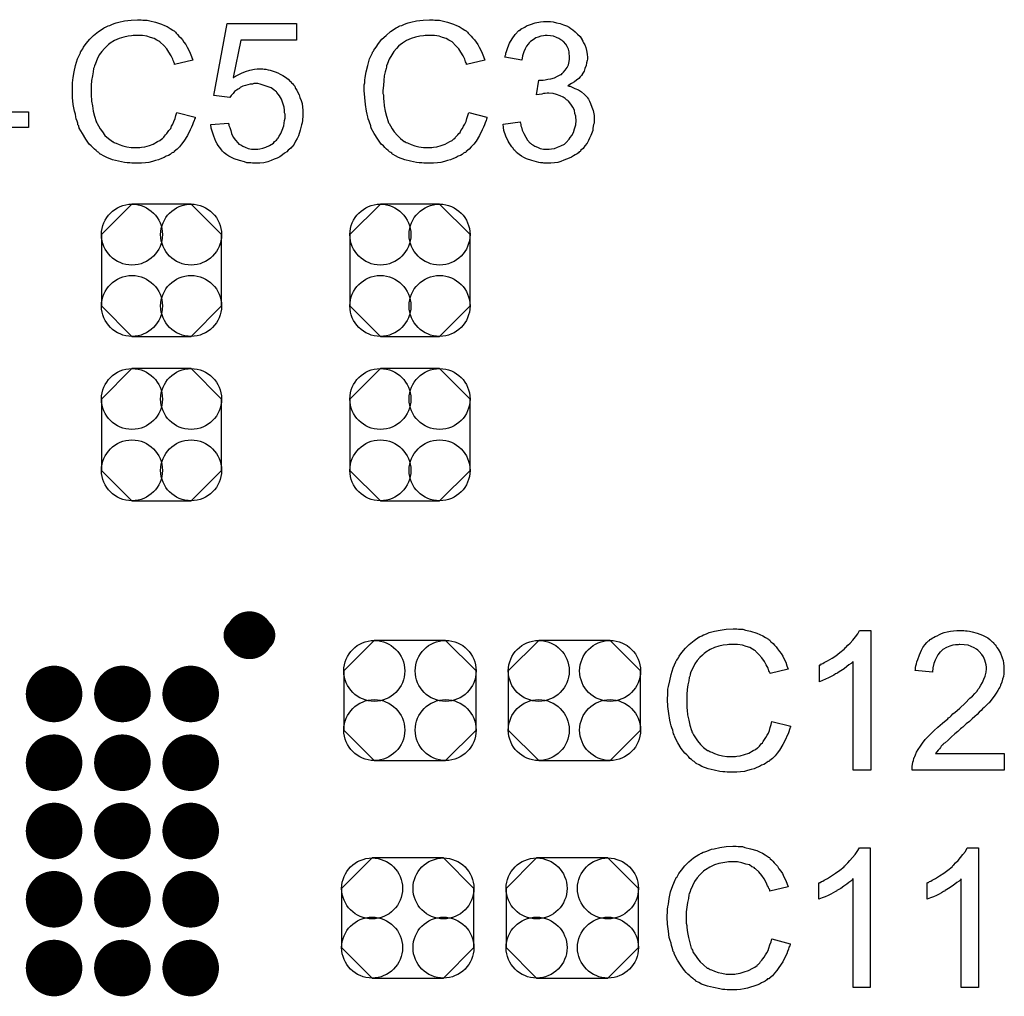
# Model space of a CAD drawing. Extents: x -0.07 to 0.95, y -0.15 to 1.54.
# Tile 12 of 14: x 0.44 to 0.67, y 0.96 to 1.19. Entities that reach past the tile are written whole.
import ezdxf

# ---------------------------------------------------------------- set-up
doc = ezdxf.new("R2010")
doc.units = 0
doc.layers.get('0').update_dxf_attribs({"linetype": 'CONTINUOUS'})
doc.layers.add('gto', color=2, linetype='CONTINUOUS')
doc.layers.add('gts', color=1, linetype='CONTINUOUS')

# ---------------------------------------------------------------- blocks, each defined once
blk = doc.blocks.new('D68')
at = {"const_width": 0.00395}
blk.add_lwpolyline([(-0.001975, 0, 1), (0.001975, 0, 1)], format="xyb", close=True, dxfattribs=at)
blk = doc.blocks.new('D72')
blk.add_lwpolyline([(0.0152, -0.0068), (0.0152, 0.0068), (0.0082, 0.0138), (-0.0082, 0.0138), (-0.0152, 0.0068), (-0.0152, -0.0068), (-0.0082, -0.0138), (0.0082, -0.0138)], close=True)
for centre in [(-0.0082, 0.0068), (0.0082, 0.0068), (-0.0082, -0.0068), (0.0082, -0.0068)]:
    blk.add_circle(centre, 0.007)
blk = doc.blocks.new('D73')
blk.add_lwpolyline([(0.0068, 0.0152), (-0.0068, 0.0152), (-0.0138, 0.0082), (-0.0138, -0.0082), (-0.0068, -0.0152), (0.0068, -0.0152), (0.0138, -0.0082), (0.0138, 0.0082)], close=True)
for centre in [(-0.0068, 0.0082), (0.0068, 0.0082), (-0.0068, -0.0082), (0.0068, -0.0082)]:
    blk.add_circle(centre, 0.007)
blk = doc.blocks.new('D77')
at = {"const_width": 0.0065}
blk.add_lwpolyline([(-0.00325, 0, 1), (0.00325, 0, 1)], format="xyb", close=True, dxfattribs=at)

msp = doc.modelspace()

# ---------------------------------------------------------------- linework, layer by layer
at = {"layer": 'gto', "color": 2}
for points in [[(0.44, 1.1653), (0.4444, 1.1653), (0.4444, 1.1617), (0.44, 1.1617), (0.44, 1.154), (0.4361, 1.154), (0.4361, 1.1617), (0.4222, 1.1617), (0.4222, 1.1653), (0.4368, 1.186), (0.44, 1.186), (0.44, 1.1653)], [(0.4703, 1.1865), (0.4707, 1.1864), (0.4712, 1.1864), (0.4717, 1.1864), (0.4723, 1.1862), (0.4736, 1.1859), (0.475, 1.1855), (0.4757, 1.1852), (0.4763, 1.1849), (0.477, 1.1845), (0.4776, 1.1841), (0.4777, 1.184), (0.4777, 1.184), (0.4779, 1.1839), (0.4782, 1.1836), (0.4784, 1.1834), (0.4787, 1.1831), (0.479, 1.1827), (0.4794, 1.1823), (0.4798, 1.1819), (0.4801, 1.1813), (0.4806, 1.1808), (0.4809, 1.1802), (0.4813, 1.1795), (0.4816, 1.1788), (0.4819, 1.178), (0.4822, 1.1772), (0.478, 1.1762), (0.478, 1.1763), (0.478, 1.1764), (0.4779, 1.1766), (0.4778, 1.1768), (0.4777, 1.1771), (0.4776, 1.1774), (0.4772, 1.1782), (0.4767, 1.179), (0.4762, 1.1798), (0.4755, 1.1806), (0.4747, 1.1813), (0.4746, 1.1814), (0.4744, 1.1816), (0.4739, 1.1818), (0.4733, 1.1822), (0.4725, 1.1824), (0.4716, 1.1827), (0.4706, 1.1829), (0.4694, 1.1829), (0.4691, 1.1829), (0.4688, 1.1829), (0.4685, 1.1829), (0.4681, 1.1828), (0.4673, 1.1827), (0.4663, 1.1825), (0.4653, 1.1822), (0.4642, 1.1817), (0.4632, 1.1811), (0.4632, 1.1811), (0.4631, 1.181), (0.4628, 1.1808), (0.4624, 1.1804), (0.4619, 1.1799), (0.4613, 1.1792), (0.4607, 1.1784), (0.4602, 1.1774), (0.4598, 1.1764), (0.4598, 1.1763), (0.4597, 1.1762), (0.4597, 1.1761), (0.4596, 1.1759), (0.4595, 1.1756), (0.4594, 1.1753), (0.4593, 1.1745), (0.4591, 1.1736), (0.4589, 1.1725), (0.4588, 1.1714), (0.4588, 1.1702), (0.4588, 1.1702), (0.4588, 1.17), (0.4588, 1.1698), (0.4588, 1.1695), (0.4588, 1.1692), (0.4588, 1.1688), (0.4589, 1.1683), (0.4589, 1.1678), (0.4591, 1.1667), (0.4593, 1.1655), (0.4596, 1.1643), (0.46, 1.1631), (0.46, 1.1631), (0.46, 1.163), (0.4601, 1.1628), (0.4602, 1.1626), (0.4605, 1.1621), (0.4609, 1.1614), (0.4614, 1.1607), (0.462, 1.1599), (0.4628, 1.1592), (0.4637, 1.1585), (0.4637, 1.1585), (0.4638, 1.1585), (0.4639, 1.1584), (0.4641, 1.1583), (0.4643, 1.1582), (0.4646, 1.1581), (0.4653, 1.1578), (0.4661, 1.1575), (0.467, 1.1573), (0.468, 1.1571), (0.4691, 1.1571), (0.4694, 1.1571), (0.4697, 1.1571), (0.47, 1.1571), (0.4704, 1.1572), (0.4712, 1.1573), (0.4722, 1.1576), (0.4731, 1.1579), (0.4741, 1.1585), (0.4746, 1.1587), (0.4751, 1.1591), (0.4752, 1.1591), (0.4752, 1.1592), (0.4753, 1.1593), (0.4755, 1.1595), (0.4757, 1.1597), (0.4759, 1.16), (0.4762, 1.1603), (0.4764, 1.1606), (0.4767, 1.161), (0.4771, 1.1615), (0.4773, 1.162), (0.4776, 1.1625), (0.4778, 1.1631), (0.4781, 1.1638), (0.4783, 1.1645), (0.4785, 1.1652), (0.4827, 1.1641), (0.4827, 1.1641), (0.4827, 1.1639), (0.4826, 1.1636), (0.4825, 1.1633), (0.4823, 1.1628), (0.4821, 1.1623), (0.4819, 1.1618), (0.4816, 1.1612), (0.481, 1.1599), (0.4801, 1.1586), (0.4796, 1.1579), (0.4791, 1.1573), (0.4786, 1.1567), (0.4779, 1.1562), (0.4779, 1.1561), (0.4778, 1.156), (0.4776, 1.156), (0.4773, 1.1558), (0.477, 1.1555), (0.4766, 1.1553), (0.4761, 1.1551), (0.4756, 1.1548), (0.475, 1.1546), (0.4743, 1.1543), (0.4736, 1.1541), (0.4729, 1.1539), (0.4721, 1.1537), (0.4713, 1.1536), (0.4704, 1.1535), (0.4695, 1.1535), (0.469, 1.1535), (0.4686, 1.1535), (0.4682, 1.1535), (0.4677, 1.1536), (0.4671, 1.1536), (0.4665, 1.1537), (0.4651, 1.154), (0.4637, 1.1543), (0.4624, 1.1548), (0.4617, 1.1552), (0.4611, 1.1555), (0.461, 1.1556), (0.4609, 1.1556), (0.4607, 1.1558), (0.4606, 1.156), (0.4603, 1.1561), (0.46, 1.1564), (0.4596, 1.1567), (0.4592, 1.1571), (0.4588, 1.1575), (0.4584, 1.1579), (0.4576, 1.159), (0.4568, 1.1603), (0.4561, 1.1616), (0.4561, 1.1617), (0.456, 1.1618), (0.456, 1.1621), (0.4558, 1.1623), (0.4558, 1.1627), (0.4556, 1.1632), (0.4554, 1.1637), (0.4553, 1.1642), (0.4552, 1.1648), (0.455, 1.1655), (0.4547, 1.167), (0.4545, 1.1686), (0.4545, 1.1702), (0.4545, 1.1703), (0.4545, 1.1705), (0.4545, 1.1707), (0.4545, 1.1711), (0.4545, 1.1715), (0.4545, 1.172), (0.4546, 1.1726), (0.4547, 1.1732), (0.4549, 1.1745), (0.4552, 1.176), (0.4557, 1.1775), (0.4564, 1.1789), (0.4564, 1.179), (0.4564, 1.1791), (0.4565, 1.1793), (0.4567, 1.1795), (0.4569, 1.1798), (0.4571, 1.1802), (0.4577, 1.181), (0.4585, 1.182), (0.4594, 1.1829), (0.4605, 1.1838), (0.4618, 1.1846), (0.4618, 1.1846), (0.4619, 1.1847), (0.4621, 1.1848), (0.4624, 1.1849), (0.4627, 1.1851), (0.4631, 1.1852), (0.4636, 1.1854), (0.4641, 1.1856), (0.4646, 1.1858), (0.4652, 1.1859), (0.4665, 1.1862), (0.468, 1.1864), (0.4695, 1.1865), (0.47, 1.1865), (0.4703, 1.1865)], [(0.5374, 1.1865), (0.5378, 1.1864), (0.5383, 1.1864), (0.5389, 1.1864), (0.5395, 1.1862), (0.5407, 1.1859), (0.5421, 1.1855), (0.5428, 1.1852), (0.5434, 1.1849), (0.5441, 1.1845), (0.5447, 1.1841), (0.5448, 1.184), (0.5449, 1.184), (0.545, 1.1839), (0.5453, 1.1836), (0.5455, 1.1834), (0.5458, 1.1831), (0.5462, 1.1827), (0.5465, 1.1823), (0.5469, 1.1819), (0.5473, 1.1813), (0.5477, 1.1808), (0.548, 1.1802), (0.5484, 1.1795), (0.5487, 1.1788), (0.549, 1.178), (0.5493, 1.1772), (0.5451, 1.1762), (0.5451, 1.1763), (0.5451, 1.1764), (0.545, 1.1766), (0.5449, 1.1768), (0.5448, 1.1771), (0.5447, 1.1774), (0.5443, 1.1782), (0.5438, 1.179), (0.5433, 1.1798), (0.5426, 1.1806), (0.5419, 1.1813), (0.5418, 1.1814), (0.5415, 1.1816), (0.541, 1.1818), (0.5404, 1.1822), (0.5396, 1.1824), (0.5388, 1.1827), (0.5377, 1.1829), (0.5365, 1.1829), (0.5362, 1.1829), (0.5359, 1.1829), (0.5356, 1.1829), (0.5352, 1.1828), (0.5344, 1.1827), (0.5334, 1.1825), (0.5324, 1.1822), (0.5313, 1.1817), (0.5304, 1.1811), (0.5303, 1.1811), (0.5303, 1.181), (0.5299, 1.1808), (0.5295, 1.1804), (0.529, 1.1799), (0.5284, 1.1792), (0.5279, 1.1784), (0.5273, 1.1774), (0.5269, 1.1764), (0.5269, 1.1763), (0.5268, 1.1762), (0.5268, 1.1761), (0.5267, 1.1759), (0.5267, 1.1756), (0.5266, 1.1753), (0.5264, 1.1745), (0.5262, 1.1736), (0.5261, 1.1725), (0.526, 1.1714), (0.5259, 1.1702), (0.5259, 1.1702), (0.5259, 1.17), (0.5259, 1.1698), (0.5259, 1.1695), (0.526, 1.1692), (0.526, 1.1688), (0.526, 1.1683), (0.5261, 1.1678), (0.5262, 1.1667), (0.5264, 1.1655), (0.5267, 1.1643), (0.5271, 1.1631), (0.5271, 1.1631), (0.5271, 1.163), (0.5272, 1.1628), (0.5273, 1.1626), (0.5276, 1.1621), (0.528, 1.1614), (0.5285, 1.1607), (0.5292, 1.1599), (0.5299, 1.1592), (0.5308, 1.1585), (0.5308, 1.1585), (0.5309, 1.1585), (0.531, 1.1584), (0.5312, 1.1583), (0.5315, 1.1582), (0.5317, 1.1581), (0.5324, 1.1578), (0.5332, 1.1575), (0.5341, 1.1573), (0.5352, 1.1571), (0.5362, 1.1571), (0.5365, 1.1571), (0.5368, 1.1571), (0.5371, 1.1571), (0.5375, 1.1572), (0.5383, 1.1573), (0.5393, 1.1576), (0.5402, 1.1579), (0.5413, 1.1585), (0.5418, 1.1587), (0.5422, 1.1591), (0.5423, 1.1591), (0.5423, 1.1592), (0.5425, 1.1593), (0.5426, 1.1595), (0.5428, 1.1597), (0.5431, 1.16), (0.5433, 1.1603), (0.5436, 1.1606), (0.5438, 1.161), (0.5442, 1.1615), (0.5444, 1.162), (0.5447, 1.1625), (0.545, 1.1631), (0.5452, 1.1638), (0.5454, 1.1645), (0.5456, 1.1652), (0.5498, 1.1641), (0.5498, 1.1641), (0.5498, 1.1639), (0.5497, 1.1636), (0.5496, 1.1633), (0.5494, 1.1628), (0.5492, 1.1623), (0.549, 1.1618), (0.5487, 1.1612), (0.5481, 1.1599), (0.5473, 1.1586), (0.5468, 1.1579), (0.5462, 1.1573), (0.5457, 1.1567), (0.545, 1.1562), (0.545, 1.1561), (0.5449, 1.156), (0.5447, 1.156), (0.5444, 1.1558), (0.5441, 1.1555), (0.5437, 1.1553), (0.5432, 1.1551), (0.5427, 1.1548), (0.5421, 1.1546), (0.5414, 1.1543), (0.5407, 1.1541), (0.54, 1.1539), (0.5392, 1.1537), (0.5384, 1.1536), (0.5375, 1.1535), (0.5366, 1.1535), (0.5361, 1.1535), (0.5357, 1.1535), (0.5353, 1.1535), (0.5348, 1.1536), (0.5342, 1.1536), (0.5336, 1.1537), (0.5322, 1.154), (0.5309, 1.1543), (0.5295, 1.1548), (0.5288, 1.1552), (0.5282, 1.1555), (0.5281, 1.1556), (0.528, 1.1556), (0.5279, 1.1558), (0.5277, 1.156), (0.5274, 1.1561), (0.5271, 1.1564), (0.5267, 1.1567), (0.5263, 1.1571), (0.526, 1.1575), (0.5255, 1.1579), (0.5247, 1.159), (0.5239, 1.1603), (0.5232, 1.1616), (0.5232, 1.1617), (0.5231, 1.1618), (0.5231, 1.1621), (0.523, 1.1623), (0.5229, 1.1627), (0.5227, 1.1632), (0.5225, 1.1637), (0.5224, 1.1642), (0.5223, 1.1648), (0.5221, 1.1655), (0.5219, 1.167), (0.5217, 1.1686), (0.5216, 1.1702), (0.5216, 1.1703), (0.5216, 1.1705), (0.5216, 1.1707), (0.5216, 1.1711), (0.5216, 1.1715), (0.5217, 1.172), (0.5217, 1.1726), (0.5218, 1.1732), (0.522, 1.1745), (0.5224, 1.176), (0.5228, 1.1775), (0.5235, 1.1789), (0.5235, 1.179), (0.5236, 1.1791), (0.5237, 1.1793), (0.5238, 1.1795), (0.524, 1.1798), (0.5243, 1.1802), (0.5249, 1.181), (0.5256, 1.182), (0.5266, 1.1829), (0.5276, 1.1838), (0.5289, 1.1846), (0.5289, 1.1846), (0.5291, 1.1847), (0.5292, 1.1848), (0.5295, 1.1849), (0.5298, 1.1851), (0.5302, 1.1852), (0.5307, 1.1854), (0.5312, 1.1856), (0.5317, 1.1858), (0.5323, 1.1859), (0.5336, 1.1862), (0.5351, 1.1864), (0.5366, 1.1865), (0.5371, 1.1865), (0.5374, 1.1865)], [(0.5644, 1.1861), (0.565, 1.186), (0.5658, 1.1858), (0.5666, 1.1856), (0.5674, 1.1853), (0.5683, 1.185), (0.5683, 1.185), (0.5684, 1.1849), (0.5687, 1.1848), (0.5691, 1.1845), (0.5695, 1.1842), (0.5701, 1.1837), (0.5706, 1.1832), (0.5712, 1.1826), (0.5717, 1.1819), (0.5717, 1.1818), (0.5718, 1.1816), (0.572, 1.1812), (0.5723, 1.1807), (0.5725, 1.1801), (0.5727, 1.1794), (0.5728, 1.1786), (0.5729, 1.1778), (0.5729, 1.1777), (0.5729, 1.1774), (0.5728, 1.1771), (0.5727, 1.1766), (0.5726, 1.176), (0.5723, 1.1753), (0.5721, 1.1747), (0.5717, 1.174), (0.5717, 1.1739), (0.5715, 1.1737), (0.5712, 1.1734), (0.5709, 1.173), (0.5704, 1.1726), (0.5699, 1.1722), (0.5692, 1.1718), (0.5684, 1.1713), (0.5685, 1.1713), (0.5686, 1.1713), (0.5687, 1.1712), (0.5689, 1.1712), (0.5694, 1.171), (0.57, 1.1707), (0.5708, 1.1704), (0.5715, 1.1699), (0.5722, 1.1693), (0.5729, 1.1686), (0.5729, 1.1685), (0.5731, 1.1682), (0.5734, 1.1678), (0.5736, 1.1672), (0.5739, 1.1664), (0.5742, 1.1656), (0.5744, 1.1645), (0.5744, 1.1634), (0.5744, 1.1634), (0.5744, 1.1633), (0.5744, 1.163), (0.5744, 1.1627), (0.5743, 1.1624), (0.5742, 1.162), (0.5741, 1.1615), (0.5741, 1.161), (0.5737, 1.1599), (0.5734, 1.1593), (0.5731, 1.1587), (0.5728, 1.1581), (0.5723, 1.1575), (0.5719, 1.1569), (0.5713, 1.1564), (0.5713, 1.1563), (0.5712, 1.1562), (0.571, 1.1561), (0.5708, 1.1559), (0.5705, 1.1557), (0.5701, 1.1554), (0.5697, 1.1552), (0.5692, 1.1549), (0.5687, 1.1547), (0.5681, 1.1544), (0.5675, 1.1542), (0.5668, 1.1539), (0.5661, 1.1537), (0.5653, 1.1536), (0.5645, 1.1535), (0.5636, 1.1535), (0.5632, 1.1535), (0.5629, 1.1535), (0.5626, 1.1536), (0.5621, 1.1536), (0.5617, 1.1537), (0.5612, 1.1538), (0.5601, 1.1541), (0.5589, 1.1545), (0.5583, 1.1548), (0.5577, 1.1551), (0.5572, 1.1555), (0.5566, 1.156), (0.5566, 1.156), (0.5565, 1.1561), (0.5564, 1.1562), (0.5562, 1.1564), (0.556, 1.1566), (0.5558, 1.157), (0.5555, 1.1573), (0.5552, 1.1577), (0.5549, 1.1582), (0.5547, 1.1586), (0.5541, 1.1597), (0.5537, 1.161), (0.5536, 1.1617), (0.5535, 1.1625), (0.5574, 1.163), (0.5574, 1.1629), (0.5575, 1.1628), (0.5575, 1.1627), (0.5576, 1.1624), (0.5576, 1.1621), (0.5577, 1.1618), (0.5579, 1.1611), (0.5583, 1.1603), (0.5587, 1.1595), (0.5591, 1.1588), (0.5597, 1.1581), (0.5598, 1.1581), (0.56, 1.1579), (0.5603, 1.1577), (0.5608, 1.1574), (0.5614, 1.1572), (0.562, 1.1569), (0.5628, 1.1567), (0.5637, 1.1567), (0.5639, 1.1567), (0.5641, 1.1567), (0.5646, 1.1568), (0.5653, 1.1569), (0.566, 1.1572), (0.5668, 1.1575), (0.5676, 1.1579), (0.5683, 1.1586), (0.5684, 1.1587), (0.5687, 1.159), (0.5689, 1.1594), (0.5693, 1.1599), (0.5697, 1.1606), (0.5699, 1.1614), (0.5702, 1.1623), (0.5703, 1.1633), (0.5703, 1.1634), (0.5703, 1.1635), (0.5703, 1.1636), (0.5702, 1.1638), (0.5702, 1.1643), (0.57, 1.1649), (0.5699, 1.1657), (0.5695, 1.1664), (0.5691, 1.1671), (0.5685, 1.1678), (0.5684, 1.1679), (0.5681, 1.1681), (0.5678, 1.1684), (0.5673, 1.1687), (0.5666, 1.169), (0.5658, 1.1693), (0.565, 1.1695), (0.564, 1.1696), (0.5636, 1.1696), (0.5632, 1.1695), (0.5628, 1.1695), (0.5624, 1.1694), (0.5618, 1.1693), (0.5612, 1.1692), (0.5617, 1.1726), (0.5619, 1.1726), (0.5621, 1.1726), (0.5627, 1.1726), (0.5632, 1.1727), (0.5638, 1.1728), (0.5645, 1.1729), (0.5653, 1.1731), (0.566, 1.1735), (0.5668, 1.1739), (0.5669, 1.1739), (0.5669, 1.1739), (0.5671, 1.1741), (0.5674, 1.1744), (0.5678, 1.1749), (0.5682, 1.1755), (0.5685, 1.1761), (0.5687, 1.1769), (0.5688, 1.1774), (0.5688, 1.1779), (0.5688, 1.1779), (0.5688, 1.178), (0.5688, 1.1783), (0.5687, 1.1786), (0.5687, 1.1791), (0.5685, 1.1797), (0.5682, 1.1803), (0.5679, 1.1809), (0.5674, 1.1815), (0.5673, 1.1815), (0.5671, 1.1817), (0.5668, 1.1819), (0.5663, 1.1822), (0.5658, 1.1824), (0.5651, 1.1827), (0.5644, 1.1828), (0.5636, 1.1829), (0.5632, 1.1829), (0.5628, 1.1828), (0.5622, 1.1827), (0.5616, 1.1825), (0.561, 1.1823), (0.5604, 1.1819), (0.5598, 1.1815), (0.5597, 1.1814), (0.5595, 1.1812), (0.5593, 1.1809), (0.5589, 1.1804), (0.5586, 1.1798), (0.5583, 1.1791), (0.558, 1.1782), (0.5578, 1.1772), (0.5539, 1.1779), (0.5539, 1.1779), (0.554, 1.178), (0.554, 1.1782), (0.5541, 1.1785), (0.5541, 1.1788), (0.5543, 1.1792), (0.5546, 1.1801), (0.555, 1.1811), (0.5556, 1.1821), (0.5563, 1.1831), (0.5571, 1.184), (0.5572, 1.184), (0.5573, 1.184), (0.5574, 1.1841), (0.5576, 1.1843), (0.5578, 1.1845), (0.5582, 1.1846), (0.5585, 1.1848), (0.5589, 1.1851), (0.5598, 1.1854), (0.5609, 1.1858), (0.5621, 1.186), (0.5628, 1.1861), (0.5639, 1.1861), (0.5644, 1.1861)], [(0.506, 1.1818), (0.4932, 1.1818), (0.4915, 1.1732), (0.4916, 1.1732), (0.4916, 1.1733), (0.4918, 1.1734), (0.492, 1.1735), (0.4923, 1.1737), (0.4926, 1.1738), (0.4934, 1.1742), (0.4943, 1.1746), (0.4953, 1.1749), (0.4964, 1.1751), (0.497, 1.1752), (0.498, 1.1752), (0.4983, 1.1752), (0.4986, 1.1751), (0.499, 1.1751), (0.4995, 1.175), (0.5, 1.1749), (0.5011, 1.1745), (0.5017, 1.1743), (0.5023, 1.174), (0.5029, 1.1737), (0.5035, 1.1733), (0.5041, 1.1728), (0.5046, 1.1723), (0.5047, 1.1723), (0.5048, 1.1722), (0.5049, 1.172), (0.5051, 1.1718), (0.5053, 1.1715), (0.5056, 1.1712), (0.5058, 1.1707), (0.5061, 1.1703), (0.5063, 1.1698), (0.5066, 1.1692), (0.5068, 1.1686), (0.5071, 1.1679), (0.5073, 1.1672), (0.5074, 1.1664), (0.5075, 1.1657), (0.5075, 1.1648), (0.5075, 1.1648), (0.5075, 1.1646), (0.5075, 1.1644), (0.5075, 1.1641), (0.5074, 1.1637), (0.5074, 1.1633), (0.5073, 1.1628), (0.5072, 1.1623), (0.5069, 1.1611), (0.5065, 1.1598), (0.5062, 1.1592), (0.5058, 1.1586), (0.5055, 1.1579), (0.505, 1.1573), (0.505, 1.1573), (0.5049, 1.1572), (0.5047, 1.157), (0.5044, 1.1567), (0.5041, 1.1565), (0.5038, 1.1561), (0.5033, 1.1558), (0.5028, 1.1554), (0.5022, 1.155), (0.5016, 1.1547), (0.5009, 1.1544), (0.5002, 1.1541), (0.4994, 1.1538), (0.4985, 1.1536), (0.4976, 1.1535), (0.4966, 1.1535), (0.4962, 1.1535), (0.4959, 1.1535), (0.4955, 1.1536), (0.4951, 1.1536), (0.4946, 1.1536), (0.4941, 1.1538), (0.4929, 1.1541), (0.4917, 1.1545), (0.4911, 1.1548), (0.4905, 1.1551), (0.49, 1.1554), (0.4894, 1.1559), (0.4894, 1.1559), (0.4893, 1.156), (0.4892, 1.1561), (0.489, 1.1563), (0.4888, 1.1566), (0.4886, 1.1568), (0.4883, 1.1572), (0.488, 1.1576), (0.4878, 1.158), (0.4875, 1.1585), (0.487, 1.1597), (0.4866, 1.1609), (0.4864, 1.1616), (0.4863, 1.1624), (0.4904, 1.1627), (0.4904, 1.1627), (0.4904, 1.1626), (0.4905, 1.1624), (0.4905, 1.1622), (0.4907, 1.1617), (0.4909, 1.161), (0.4911, 1.1603), (0.4915, 1.1595), (0.492, 1.1588), (0.4925, 1.1582), (0.4926, 1.1581), (0.4928, 1.1579), (0.4932, 1.1577), (0.4937, 1.1574), (0.4942, 1.1572), (0.4949, 1.1569), (0.4957, 1.1567), (0.4966, 1.1567), (0.4969, 1.1567), (0.4971, 1.1567), (0.4976, 1.1568), (0.4983, 1.157), (0.499, 1.1572), (0.4998, 1.1576), (0.5007, 1.1581), (0.501, 1.1585), (0.5014, 1.1588), (0.5014, 1.1589), (0.5015, 1.1589), (0.5016, 1.1591), (0.5017, 1.1592), (0.502, 1.1597), (0.5024, 1.1603), (0.5027, 1.1611), (0.5031, 1.1621), (0.5033, 1.1633), (0.5034, 1.1639), (0.5034, 1.1645), (0.5034, 1.1645), (0.5034, 1.1646), (0.5034, 1.1648), (0.5033, 1.1651), (0.5033, 1.1653), (0.5033, 1.1657), (0.5032, 1.1664), (0.5029, 1.1673), (0.5026, 1.1682), (0.5021, 1.169), (0.5015, 1.1698), (0.5015, 1.1698), (0.5014, 1.1699), (0.5012, 1.1701), (0.5008, 1.1704), (0.5002, 1.1708), (0.4995, 1.1711), (0.4986, 1.1714), (0.4977, 1.1717), (0.4971, 1.1718), (0.4962, 1.1718), (0.4959, 1.1717), (0.4954, 1.1717), (0.4948, 1.1715), (0.4943, 1.1714), (0.4937, 1.1712), (0.4931, 1.1709), (0.493, 1.1708), (0.4929, 1.1707), (0.4926, 1.1705), (0.4922, 1.1703), (0.4918, 1.17), (0.4915, 1.1695), (0.491, 1.1691), (0.4907, 1.1686), (0.487, 1.1691), (0.4901, 1.1856), (0.506, 1.1856), (0.506, 1.1818)], [(0.6072, 1.0465), (0.6076, 1.0464), (0.6081, 1.0464), (0.6086, 1.0464), (0.6092, 1.0462), (0.6104, 1.0459), (0.6118, 1.0455), (0.6125, 1.0452), (0.6132, 1.0449), (0.6138, 1.0445), (0.6145, 1.0441), (0.6145, 1.044), (0.6146, 1.044), (0.6148, 1.0439), (0.615, 1.0436), (0.6152, 1.0434), (0.6156, 1.0431), (0.6159, 1.0427), (0.6163, 1.0423), (0.6166, 1.0419), (0.617, 1.0413), (0.6174, 1.0408), (0.6178, 1.0402), (0.6181, 1.0395), (0.6185, 1.0388), (0.6187, 1.038), (0.619, 1.0372), (0.6149, 1.0362), (0.6149, 1.0363), (0.6148, 1.0364), (0.6147, 1.0366), (0.6146, 1.0368), (0.6145, 1.0371), (0.6144, 1.0374), (0.614, 1.0382), (0.6136, 1.039), (0.613, 1.0398), (0.6123, 1.0406), (0.6116, 1.0413), (0.6115, 1.0414), (0.6112, 1.0416), (0.6108, 1.0418), (0.6102, 1.0422), (0.6094, 1.0424), (0.6085, 1.0427), (0.6074, 1.0429), (0.6063, 1.0429), (0.6059, 1.0429), (0.6057, 1.0429), (0.6054, 1.0429), (0.605, 1.0428), (0.6041, 1.0427), (0.6031, 1.0425), (0.6021, 1.0422), (0.6011, 1.0417), (0.6001, 1.0411), (0.6, 1.0411), (0.6, 1.041), (0.5997, 1.0408), (0.5993, 1.0404), (0.5987, 1.0399), (0.5981, 1.0392), (0.5976, 1.0384), (0.5971, 1.0374), (0.5966, 1.0364), (0.5966, 1.0363), (0.5966, 1.0362), (0.5965, 1.0361), (0.5965, 1.0359), (0.5964, 1.0356), (0.5963, 1.0353), (0.5962, 1.0345), (0.596, 1.0336), (0.5958, 1.0325), (0.5957, 1.0314), (0.5957, 1.0302), (0.5957, 1.0302), (0.5957, 1.03), (0.5957, 1.0298), (0.5957, 1.0295), (0.5957, 1.0292), (0.5957, 1.0288), (0.5957, 1.0283), (0.5958, 1.0278), (0.5959, 1.0267), (0.5962, 1.0255), (0.5964, 1.0243), (0.5968, 1.0231), (0.5968, 1.0231), (0.5969, 1.023), (0.5969, 1.0228), (0.597, 1.0226), (0.5973, 1.0221), (0.5977, 1.0214), (0.5982, 1.0207), (0.5989, 1.0199), (0.5996, 1.0192), (0.6005, 1.0185), (0.6005, 1.0185), (0.6006, 1.0185), (0.6008, 1.0184), (0.601, 1.0183), (0.6012, 1.0182), (0.6015, 1.0181), (0.6021, 1.0178), (0.6029, 1.0175), (0.6039, 1.0173), (0.6049, 1.0171), (0.606, 1.0171), (0.6063, 1.0171), (0.6066, 1.0171), (0.6069, 1.0171), (0.6072, 1.0172), (0.608, 1.0173), (0.609, 1.0176), (0.61, 1.0179), (0.611, 1.0185), (0.6115, 1.0187), (0.612, 1.0191), (0.612, 1.0191), (0.6121, 1.0192), (0.6122, 1.0193), (0.6124, 1.0195), (0.6126, 1.0197), (0.6128, 1.02), (0.6131, 1.0203), (0.6133, 1.0206), (0.6136, 1.021), (0.6139, 1.0215), (0.6142, 1.022), (0.6145, 1.0225), (0.6147, 1.0231), (0.6149, 1.0238), (0.6151, 1.0245), (0.6153, 1.0252), (0.6196, 1.0241), (0.6196, 1.0241), (0.6195, 1.0239), (0.6194, 1.0236), (0.6193, 1.0233), (0.6192, 1.0228), (0.619, 1.0223), (0.6187, 1.0218), (0.6185, 1.0212), (0.6178, 1.0199), (0.617, 1.0186), (0.6165, 1.0179), (0.616, 1.0173), (0.6154, 1.0167), (0.6148, 1.0162), (0.6147, 1.0161), (0.6146, 1.016), (0.6144, 1.016), (0.6142, 1.0158), (0.6138, 1.0155), (0.6134, 1.0153), (0.6129, 1.0151), (0.6124, 1.0148), (0.6118, 1.0146), (0.6112, 1.0143), (0.6105, 1.0141), (0.6097, 1.0139), (0.609, 1.0137), (0.6081, 1.0136), (0.6072, 1.0135), (0.6063, 1.0135), (0.6058, 1.0135), (0.6054, 1.0135), (0.605, 1.0135), (0.6045, 1.0136), (0.604, 1.0136), (0.6033, 1.0137), (0.602, 1.014), (0.6006, 1.0143), (0.5992, 1.0148), (0.5986, 1.0152), (0.5979, 1.0155), (0.5979, 1.0156), (0.5978, 1.0156), (0.5976, 1.0158), (0.5974, 1.016), (0.5971, 1.0161), (0.5968, 1.0164), (0.5964, 1.0167), (0.5961, 1.0171), (0.5957, 1.0175), (0.5953, 1.0179), (0.5944, 1.019), (0.5937, 1.0203), (0.593, 1.0216), (0.593, 1.0217), (0.5929, 1.0218), (0.5928, 1.0221), (0.5927, 1.0223), (0.5926, 1.0227), (0.5925, 1.0232), (0.5923, 1.0237), (0.5921, 1.0242), (0.592, 1.0248), (0.5918, 1.0255), (0.5916, 1.027), (0.5914, 1.0286), (0.5913, 1.0302), (0.5913, 1.0303), (0.5913, 1.0305), (0.5913, 1.0307), (0.5914, 1.0311), (0.5914, 1.0315), (0.5914, 1.032), (0.5914, 1.0326), (0.5915, 1.0332), (0.5918, 1.0345), (0.5921, 1.036), (0.5926, 1.0375), (0.5932, 1.0389), (0.5932, 1.039), (0.5933, 1.0391), (0.5934, 1.0393), (0.5936, 1.0395), (0.5938, 1.0398), (0.594, 1.0402), (0.5946, 1.041), (0.5954, 1.042), (0.5963, 1.0429), (0.5974, 1.0438), (0.5986, 1.0446), (0.5987, 1.0446), (0.5988, 1.0447), (0.599, 1.0448), (0.5992, 1.0449), (0.5996, 1.0451), (0.5999, 1.0452), (0.6004, 1.0454), (0.6009, 1.0456), (0.6015, 1.0458), (0.6021, 1.0459), (0.6034, 1.0462), (0.6048, 1.0464), (0.6064, 1.0465), (0.6068, 1.0465), (0.6072, 1.0465)], [(0.638, 1.014), (0.634, 1.014), (0.634, 1.039), (0.634, 1.039), (0.6338, 1.0388), (0.6335, 1.0385), (0.633, 1.0382), (0.6325, 1.0378), (0.6319, 1.0373), (0.6311, 1.0368), (0.6303, 1.0363), (0.6303, 1.0363), (0.6302, 1.0362), (0.6299, 1.0361), (0.6295, 1.0358), (0.6289, 1.0355), (0.6283, 1.0352), (0.6276, 1.0349), (0.6269, 1.0346), (0.6262, 1.0343), (0.6262, 1.0381), (0.6262, 1.0381), (0.6263, 1.0382), (0.6265, 1.0382), (0.6267, 1.0384), (0.627, 1.0385), (0.6273, 1.0387), (0.6281, 1.0391), (0.6291, 1.0397), (0.63, 1.0403), (0.6309, 1.041), (0.6319, 1.0418), (0.632, 1.0419), (0.632, 1.0419), (0.6321, 1.0421), (0.6323, 1.0422), (0.6327, 1.0427), (0.6333, 1.0432), (0.6339, 1.0439), (0.6345, 1.0446), (0.635, 1.0453), (0.6354, 1.0461), (0.638, 1.0461), (0.638, 1.014)], [(0.6594, 1.0461), (0.6598, 1.046), (0.6602, 1.046), (0.6607, 1.0459), (0.6613, 1.0458), (0.6625, 1.0455), (0.6637, 1.045), (0.6643, 1.0447), (0.6649, 1.0444), (0.6654, 1.044), (0.6659, 1.0435), (0.666, 1.0435), (0.6661, 1.0434), (0.6662, 1.0433), (0.6663, 1.0431), (0.6666, 1.0428), (0.6668, 1.0425), (0.667, 1.0422), (0.6673, 1.0418), (0.6678, 1.0409), (0.6682, 1.0398), (0.6684, 1.0392), (0.6685, 1.0386), (0.6686, 1.0379), (0.6686, 1.0373), (0.6686, 1.0372), (0.6686, 1.0369), (0.6686, 1.0366), (0.6686, 1.0361), (0.6685, 1.0355), (0.6683, 1.0349), (0.6681, 1.0342), (0.6678, 1.0335), (0.6678, 1.0334), (0.6677, 1.0331), (0.6675, 1.0328), (0.6672, 1.0323), (0.6668, 1.0317), (0.6664, 1.031), (0.6658, 1.0303), (0.6652, 1.0295), (0.6651, 1.0294), (0.6649, 1.0292), (0.6646, 1.0289), (0.6644, 1.0287), (0.6641, 1.0284), (0.6637, 1.0281), (0.6634, 1.0277), (0.6629, 1.0273), (0.6625, 1.0268), (0.6619, 1.0263), (0.6613, 1.0258), (0.6607, 1.0252), (0.6599, 1.0246), (0.6592, 1.0239), (0.6591, 1.0239), (0.659, 1.0238), (0.6589, 1.0237), (0.6586, 1.0235), (0.6583, 1.0232), (0.658, 1.0229), (0.6573, 1.0223), (0.6565, 1.0216), (0.6558, 1.0209), (0.6551, 1.0203), (0.6548, 1.0201), (0.6546, 1.0199), (0.6546, 1.0198), (0.6544, 1.0197), (0.6542, 1.0195), (0.654, 1.0192), (0.6538, 1.0189), (0.6535, 1.0186), (0.6529, 1.0178), (0.6687, 1.0178), (0.6687, 1.014), (0.6475, 1.014), (0.6475, 1.0141), (0.6475, 1.0142), (0.6475, 1.0145), (0.6475, 1.0149), (0.6476, 1.0153), (0.6477, 1.0158), (0.6478, 1.0162), (0.6479, 1.0167), (0.6479, 1.0168), (0.648, 1.0168), (0.6481, 1.0171), (0.6483, 1.0175), (0.6485, 1.0181), (0.6489, 1.0187), (0.6494, 1.0195), (0.6499, 1.0202), (0.6505, 1.021), (0.6505, 1.021), (0.6506, 1.0211), (0.6509, 1.0214), (0.6513, 1.0218), (0.6519, 1.0224), (0.6526, 1.0231), (0.6534, 1.0239), (0.6545, 1.0248), (0.6557, 1.0258), (0.6557, 1.0258), (0.6559, 1.026), (0.6562, 1.0262), (0.6565, 1.0265), (0.6569, 1.0269), (0.6574, 1.0273), (0.6579, 1.0277), (0.6585, 1.0282), (0.6597, 1.0294), (0.6608, 1.0305), (0.6614, 1.031), (0.6619, 1.0316), (0.6624, 1.0321), (0.6627, 1.0326), (0.6627, 1.0326), (0.6628, 1.0327), (0.6629, 1.0328), (0.663, 1.033), (0.6633, 1.0335), (0.6637, 1.0341), (0.664, 1.0349), (0.6643, 1.0356), (0.6645, 1.0365), (0.6646, 1.0373), (0.6646, 1.0374), (0.6646, 1.0374), (0.6646, 1.0377), (0.6645, 1.0382), (0.6644, 1.0387), (0.6642, 1.0393), (0.6639, 1.04), (0.6635, 1.0406), (0.6629, 1.0413), (0.6628, 1.0414), (0.6626, 1.0416), (0.6623, 1.0418), (0.6618, 1.0421), (0.6611, 1.0424), (0.6604, 1.0427), (0.6595, 1.0428), (0.6585, 1.0429), (0.6583, 1.0429), (0.6581, 1.0428), (0.6575, 1.0428), (0.6569, 1.0427), (0.6562, 1.0425), (0.6554, 1.0422), (0.6546, 1.0417), (0.654, 1.0412), (0.6539, 1.0411), (0.6537, 1.0409), (0.6534, 1.0405), (0.6531, 1.0399), (0.6528, 1.0393), (0.6525, 1.0385), (0.6523, 1.0375), (0.6522, 1.0365), (0.6482, 1.0369), (0.6482, 1.0369), (0.6483, 1.0371), (0.6483, 1.0373), (0.6483, 1.0376), (0.6484, 1.038), (0.6485, 1.0384), (0.6486, 1.0389), (0.6488, 1.0394), (0.6492, 1.0405), (0.6497, 1.0416), (0.65, 1.0422), (0.6504, 1.0428), (0.6509, 1.0433), (0.6513, 1.0437), (0.6514, 1.0438), (0.6515, 1.0438), (0.6516, 1.044), (0.6518, 1.0441), (0.6521, 1.0443), (0.6524, 1.0445), (0.6528, 1.0447), (0.6533, 1.0449), (0.6538, 1.0452), (0.6543, 1.0454), (0.6549, 1.0456), (0.6556, 1.0458), (0.6563, 1.0459), (0.657, 1.046), (0.6578, 1.0461), (0.6586, 1.0461), (0.6591, 1.0461), (0.6594, 1.0461)], [(0.6071, 0.9965), (0.6075, 0.9964), (0.608, 0.9964), (0.6085, 0.9964), (0.6091, 0.9962), (0.6104, 0.9959), (0.6118, 0.9955), (0.6124, 0.9952), (0.6131, 0.9949), (0.6137, 0.9945), (0.6144, 0.9941), (0.6144, 0.994), (0.6145, 0.994), (0.6147, 0.9939), (0.6149, 0.9936), (0.6152, 0.9934), (0.6155, 0.9931), (0.6158, 0.9927), (0.6162, 0.9923), (0.6166, 0.9919), (0.6169, 0.9913), (0.6173, 0.9908), (0.6177, 0.9902), (0.618, 0.9895), (0.6184, 0.9888), (0.6187, 0.988), (0.619, 0.9872), (0.6148, 0.9862), (0.6148, 0.9863), (0.6148, 0.9864), (0.6147, 0.9866), (0.6146, 0.9868), (0.6145, 0.9871), (0.6143, 0.9874), (0.614, 0.9882), (0.6135, 0.989), (0.613, 0.9898), (0.6123, 0.9906), (0.6115, 0.9913), (0.6114, 0.9914), (0.6112, 0.9916), (0.6107, 0.9918), (0.6101, 0.9922), (0.6093, 0.9924), (0.6084, 0.9927), (0.6074, 0.9929), (0.6062, 0.9929), (0.6058, 0.9929), (0.6056, 0.9929), (0.6053, 0.9929), (0.6049, 0.9928), (0.604, 0.9927), (0.6031, 0.9925), (0.6021, 0.9922), (0.601, 0.9917), (0.6, 0.9911), (0.6, 0.9911), (0.5999, 0.991), (0.5996, 0.9908), (0.5992, 0.9904), (0.5987, 0.9899), (0.5981, 0.9892), (0.5975, 0.9884), (0.597, 0.9874), (0.5966, 0.9864), (0.5966, 0.9863), (0.5965, 0.9862), (0.5965, 0.9861), (0.5964, 0.9859), (0.5963, 0.9856), (0.5962, 0.9853), (0.5961, 0.9845), (0.5959, 0.9836), (0.5957, 0.9825), (0.5956, 0.9814), (0.5956, 0.9802), (0.5956, 0.9802), (0.5956, 0.98), (0.5956, 0.9798), (0.5956, 0.9795), (0.5956, 0.9792), (0.5956, 0.9788), (0.5957, 0.9783), (0.5957, 0.9778), (0.5959, 0.9767), (0.5961, 0.9755), (0.5964, 0.9743), (0.5967, 0.9731), (0.5967, 0.9731), (0.5968, 0.973), (0.5969, 0.9728), (0.597, 0.9726), (0.5972, 0.9721), (0.5977, 0.9714), (0.5982, 0.9707), (0.5988, 0.9699), (0.5996, 0.9692), (0.6004, 0.9685), (0.6005, 0.9685), (0.6006, 0.9685), (0.6007, 0.9684), (0.6009, 0.9683), (0.6011, 0.9682), (0.6014, 0.9681), (0.6021, 0.9678), (0.6029, 0.9675), (0.6038, 0.9673), (0.6048, 0.9671), (0.6059, 0.9671), (0.6062, 0.9671), (0.6065, 0.9671), (0.6068, 0.9671), (0.6071, 0.9672), (0.608, 0.9673), (0.6089, 0.9676), (0.6099, 0.9679), (0.6109, 0.9685), (0.6114, 0.9687), (0.6119, 0.9691), (0.6119, 0.9691), (0.612, 0.9692), (0.6121, 0.9693), (0.6123, 0.9695), (0.6125, 0.9697), (0.6127, 0.97), (0.613, 0.9703), (0.6132, 0.9706), (0.6135, 0.971), (0.6138, 0.9715), (0.6141, 0.972), (0.6144, 0.9725), (0.6146, 0.9731), (0.6148, 0.9738), (0.6151, 0.9745), (0.6153, 0.9752), (0.6195, 0.9741), (0.6195, 0.9741), (0.6195, 0.9739), (0.6194, 0.9736), (0.6192, 0.9733), (0.6191, 0.9728), (0.6189, 0.9723), (0.6187, 0.9718), (0.6184, 0.9712), (0.6178, 0.9699), (0.6169, 0.9686), (0.6164, 0.9679), (0.6159, 0.9673), (0.6154, 0.9667), (0.6147, 0.9662), (0.6147, 0.9661), (0.6146, 0.966), (0.6143, 0.966), (0.6141, 0.9658), (0.6137, 0.9655), (0.6134, 0.9653), (0.6129, 0.9651), (0.6124, 0.9648), (0.6118, 0.9646), (0.6111, 0.9643), (0.6104, 0.9641), (0.6097, 0.9639), (0.6089, 0.9637), (0.6081, 0.9636), (0.6072, 0.9635), (0.6063, 0.9635), (0.6057, 0.9635), (0.6054, 0.9635), (0.605, 0.9635), (0.6045, 0.9636), (0.6039, 0.9636), (0.6033, 0.9637), (0.6019, 0.964), (0.6005, 0.9643), (0.5991, 0.9648), (0.5985, 0.9652), (0.5978, 0.9655), (0.5978, 0.9656), (0.5977, 0.9656), (0.5975, 0.9658), (0.5973, 0.966), (0.5971, 0.9661), (0.5967, 0.9664), (0.5964, 0.9667), (0.596, 0.9671), (0.5956, 0.9675), (0.5952, 0.9679), (0.5944, 0.969), (0.5936, 0.9703), (0.5929, 0.9716), (0.5929, 0.9717), (0.5928, 0.9718), (0.5928, 0.9721), (0.5926, 0.9723), (0.5925, 0.9727), (0.5924, 0.9732), (0.5922, 0.9737), (0.5921, 0.9742), (0.5919, 0.9748), (0.5917, 0.9755), (0.5915, 0.977), (0.5913, 0.9786), (0.5912, 0.9802), (0.5912, 0.9803), (0.5912, 0.9805), (0.5912, 0.9807), (0.5913, 0.9811), (0.5913, 0.9815), (0.5913, 0.982), (0.5914, 0.9826), (0.5915, 0.9832), (0.5917, 0.9845), (0.592, 0.986), (0.5925, 0.9875), (0.5931, 0.9889), (0.5932, 0.989), (0.5932, 0.9891), (0.5933, 0.9893), (0.5935, 0.9895), (0.5937, 0.9898), (0.5939, 0.9902), (0.5945, 0.991), (0.5953, 0.992), (0.5962, 0.9929), (0.5973, 0.9938), (0.5985, 0.9946), (0.5986, 0.9946), (0.5987, 0.9947), (0.5989, 0.9948), (0.5991, 0.9949), (0.5995, 0.9951), (0.5999, 0.9952), (0.6003, 0.9954), (0.6009, 0.9956), (0.6014, 0.9958), (0.602, 0.9959), (0.6033, 0.9962), (0.6048, 0.9964), (0.6063, 0.9965), (0.6068, 0.9965), (0.6071, 0.9965)], [(0.6379, 0.964), (0.634, 0.964), (0.634, 0.989), (0.6339, 0.989), (0.6337, 0.9888), (0.6334, 0.9885), (0.633, 0.9882), (0.6325, 0.9878), (0.6318, 0.9873), (0.6311, 0.9868), (0.6302, 0.9863), (0.6302, 0.9863), (0.6301, 0.9862), (0.6299, 0.9861), (0.6294, 0.9858), (0.6288, 0.9855), (0.6282, 0.9852), (0.6275, 0.9849), (0.6268, 0.9846), (0.6261, 0.9843), (0.6261, 0.9881), (0.6262, 0.9881), (0.6263, 0.9882), (0.6264, 0.9882), (0.6267, 0.9884), (0.627, 0.9885), (0.6273, 0.9887), (0.6281, 0.9891), (0.629, 0.9897), (0.6299, 0.9903), (0.6309, 0.991), (0.6319, 0.9918), (0.6319, 0.9919), (0.6319, 0.9919), (0.6321, 0.9921), (0.6323, 0.9922), (0.6327, 0.9927), (0.6332, 0.9932), (0.6338, 0.9939), (0.6344, 0.9946), (0.6349, 0.9953), (0.6354, 0.9961), (0.6379, 0.9961), (0.6379, 0.964)], [(0.6628, 0.964), (0.6588, 0.964), (0.6588, 0.989), (0.6588, 0.989), (0.6586, 0.9888), (0.6583, 0.9885), (0.6578, 0.9882), (0.6573, 0.9878), (0.6567, 0.9873), (0.6559, 0.9868), (0.6551, 0.9863), (0.655, 0.9863), (0.655, 0.9862), (0.6547, 0.9861), (0.6543, 0.9858), (0.6537, 0.9855), (0.6531, 0.9852), (0.6524, 0.9849), (0.6517, 0.9846), (0.651, 0.9843), (0.651, 0.9881), (0.651, 0.9881), (0.6511, 0.9882), (0.6513, 0.9882), (0.6515, 0.9884), (0.6518, 0.9885), (0.6521, 0.9887), (0.6529, 0.9891), (0.6538, 0.9897), (0.6548, 0.9903), (0.6557, 0.991), (0.6567, 0.9918), (0.6568, 0.9919), (0.6568, 0.9919), (0.6569, 0.9921), (0.6571, 0.9922), (0.6575, 0.9927), (0.6581, 0.9932), (0.6586, 0.9939), (0.6592, 0.9946), (0.6598, 0.9953), (0.6602, 0.9961), (0.6628, 0.9961), (0.6628, 0.964)]]:
    msp.add_lwpolyline(points, dxfattribs=at)
at = {"layer": 'gto', "color": 2, "const_width": 0.007}
for points in [[(0.4972, 1.045, 1), (0.4932, 1.045)], [(0.4932, 1.045, 1), (0.4972, 1.045)]]:
    msp.add_lwpolyline(points, format="xyb", dxfattribs=at)
for points in [[(0.4932, 1.045), (0.4932, 1.045)], [(0.4972, 1.045), (0.4972, 1.045)], [(0.4972, 1.045), (0.4972, 1.045)]]:
    msp.add_lwpolyline(points, dxfattribs=at)

# ---------------------------------------------------------------- block references
at = {"layer": 'gto'}
for p in [(0.4932, 1.045), (0.4932, 1.045), (0.4972, 1.045), (0.4972, 1.045), (0.4972, 1.045), (0.4972, 1.045)]:
    msp.add_blockref('D68', p, dxfattribs=at)
at = {"layer": 'gts'}
for name, p in [('D73', (0.475, 1.1289)), ('D73', (0.5321, 1.1289)), ('D73', (0.475, 1.0911)), ('D73', (0.5321, 1.0911)), ('D72', (0.5321, 1.03)), ('D72', (0.5699, 1.03)), ('D77', (0.4503, 1.0315)), ('D77', (0.466, 1.0315)), ('D77', (0.4817, 1.0315)), ('D77', (0.4503, 1.0157)), ('D77', (0.466, 1.0157)), ('D77', (0.4817, 1.0157)), ('D77', (0.4503, 1)), ('D77', (0.466, 1)), ('D77', (0.4817, 1)), ('D72', (0.5316, 0.98)), ('D72', (0.5694, 0.98)), ('D77', (0.4503, 0.9843)), ('D77', (0.466, 0.9843)), ('D77', (0.4817, 0.9843)), ('D77', (0.4503, 0.9685)), ('D77', (0.466, 0.9685)), ('D77', (0.4817, 0.9685))]:
    msp.add_blockref(name, p, dxfattribs=at)

doc.saveas('drawing.dxf')
